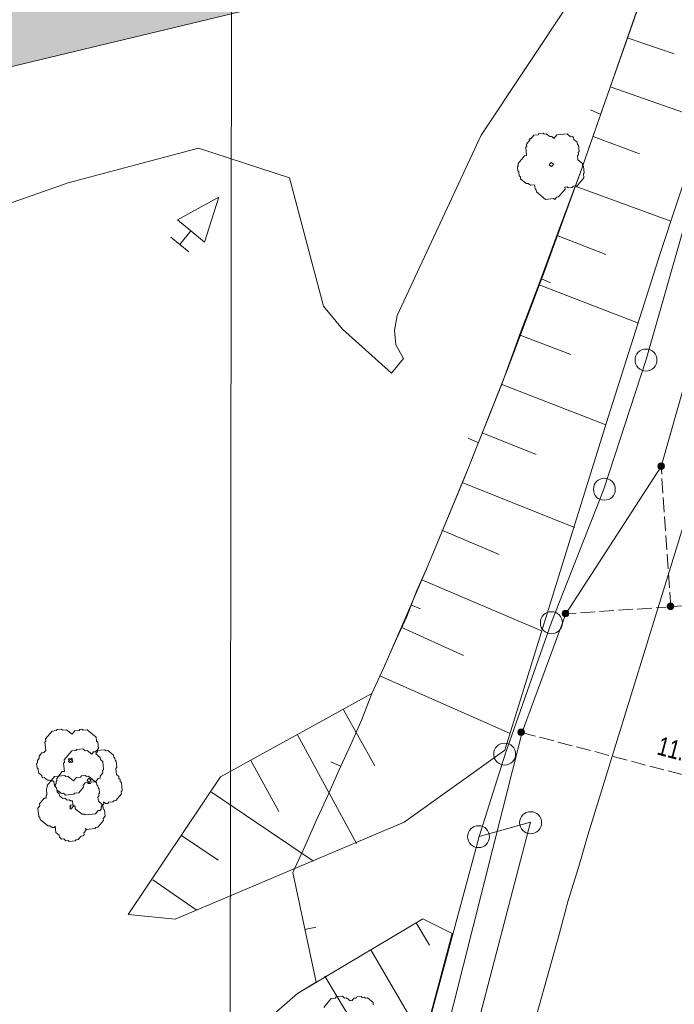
# Model space of a CAD drawing. Header units: metres. Extents: x -740 to 758, y -633 to 854.
# Tile 63 of 256: x -512 to -493, y -96 to -68. Entities that reach past the tile are written whole.
import ezdxf

# ---------------------------------------------------------------- set-up
doc = ezdxf.new("R2010")
doc.units = ezdxf.units.M
doc.header["$MEASUREMENT"] = 0
doc.linetypes.add('416_125', pattern=[0.5408, 0.416, -0.1248])
for name, color, linetype in [('Grundkarte.LOVION', 7, 'Continuous'), ('Strom.LOVION', 7, 'Continuous'), ('StromBemass.LOVION', 7, 'Continuous'), ('ViewBounds.LOVION', 7, 'Continuous'), ('Wasser.LOVION', 7, 'Continuous')]:
    doc.layers.add(name, color=color, linetype=linetype)
doc.styles.add('ERSTELLTER_STIL_1', font='arial.ttf')

msp = doc.modelspace()

# ---------------------------------------------------------------- hatches: boundary and pattern name
at = {"layer": 'Grundkarte.LOVION', "linetype": 'Continuous', "lineweight": 18}
msp.add_hatch(color=9, dxfattribs=at).paths.add_polyline_path([(-531.549, -61.133), (-530.03, -67.605), (-529.365, -67.451), (-528.028, -72.965), (-495.425, -65.137), (-497.963, -54.598), (-505.758, -56.483), (-508.678, -57.153), (-508.782, -56.69), (-509.023, -55.738), (-514.107, -56.945), (-526.726, -59.981)])
at = {"layer": 'StromBemass.LOVION', "linetype": 'Continuous', "lineweight": 13}
for points in [[(-493.163, -80.501), (-493.156, -80.492), (-493.151, -80.481), (-493.146, -80.47), (-493.143, -80.459), (-493.142, -80.447), (-493.142, -80.436), (-493.144, -80.424), (-493.147, -80.413), (-493.151, -80.402), (-493.157, -80.391), (-493.164, -80.382), (-493.172, -80.373), (-493.181, -80.366), (-493.191, -80.36), (-493.201, -80.355), (-493.212, -80.351), (-493.224, -80.349), (-493.236, -80.348), (-493.248, -80.349), (-493.259, -80.351), (-493.27, -80.355), (-493.281, -80.36), (-493.291, -80.366), (-493.3, -80.374), (-493.308, -80.382), (-493.315, -80.392), (-493.32, -80.402), (-493.325, -80.413), (-493.328, -80.425), (-493.329, -80.436), (-493.329, -80.448), (-493.327, -80.46), (-493.324, -80.471), (-493.32, -80.482), (-493.314, -80.492), (-493.307, -80.502), (-493.299, -80.51), (-493.29, -80.518), (-493.28, -80.524), (-493.27, -80.529), (-493.258, -80.533), (-493.247, -80.535), (-493.235, -80.535), (-493.223, -80.535), (-493.212, -80.532), (-493.201, -80.529), (-493.19, -80.524), (-493.18, -80.517), (-493.171, -80.51)], [(-492.891, -84.495), (-492.884, -84.486), (-492.878, -84.475), (-492.874, -84.465), (-492.871, -84.453), (-492.87, -84.442), (-492.87, -84.43), (-492.871, -84.418), (-492.874, -84.407), (-492.878, -84.396), (-492.884, -84.386), (-492.891, -84.376), (-492.899, -84.368), (-492.908, -84.36), (-492.918, -84.354), (-492.929, -84.349), (-492.94, -84.345), (-492.951, -84.343), (-492.963, -84.343), (-492.975, -84.343), (-492.986, -84.346), (-492.997, -84.349), (-493.008, -84.354), (-493.018, -84.361), (-493.027, -84.368), (-493.035, -84.377), (-493.042, -84.386), (-493.047, -84.396), (-493.052, -84.407), (-493.055, -84.419), (-493.056, -84.43), (-493.056, -84.442), (-493.054, -84.454), (-493.052, -84.465), (-493.047, -84.476), (-493.041, -84.486), (-493.035, -84.496), (-493.026, -84.504), (-493.017, -84.512), (-493.008, -84.518), (-492.997, -84.523), (-492.986, -84.527), (-492.974, -84.529), (-492.962, -84.529), (-492.951, -84.529), (-492.939, -84.526), (-492.928, -84.523), (-492.918, -84.518), (-492.908, -84.511), (-492.899, -84.504)], [(-495.891, -84.701), (-495.884, -84.692), (-495.879, -84.682), (-495.874, -84.671), (-495.871, -84.659), (-495.87, -84.648), (-495.87, -84.636), (-495.872, -84.625), (-495.874, -84.613), (-495.879, -84.602), (-495.885, -84.592), (-495.891, -84.583), (-495.899, -84.574), (-495.909, -84.567), (-495.918, -84.56), (-495.929, -84.555), (-495.94, -84.552), (-495.952, -84.55), (-495.963, -84.549), (-495.975, -84.55), (-495.987, -84.552), (-495.998, -84.556), (-496.008, -84.561), (-496.018, -84.567), (-496.027, -84.575), (-496.035, -84.583), (-496.042, -84.593), (-496.048, -84.603), (-496.052, -84.614), (-496.055, -84.625), (-496.056, -84.637), (-496.056, -84.648), (-496.055, -84.66), (-496.052, -84.671), (-496.047, -84.682), (-496.042, -84.692), (-496.035, -84.702), (-496.027, -84.71), (-496.018, -84.718), (-496.008, -84.724), (-495.997, -84.729), (-495.986, -84.733), (-495.974, -84.735), (-495.963, -84.736), (-495.951, -84.735), (-495.94, -84.733), (-495.928, -84.729), (-495.918, -84.724), (-495.908, -84.718), (-495.899, -84.71)], [(-497.155, -88.08), (-497.148, -88.07), (-497.142, -88.06), (-497.138, -88.049), (-497.135, -88.038), (-497.133, -88.026), (-497.133, -88.015), (-497.135, -88.003), (-497.138, -87.992), (-497.142, -87.981), (-497.148, -87.97), (-497.155, -87.961), (-497.163, -87.953), (-497.172, -87.945), (-497.182, -87.939), (-497.193, -87.934), (-497.204, -87.93), (-497.215, -87.928), (-497.227, -87.927), (-497.239, -87.928), (-497.25, -87.93), (-497.261, -87.934), (-497.272, -87.939), (-497.282, -87.945), (-497.291, -87.953), (-497.299, -87.961), (-497.305, -87.971), (-497.311, -87.981), (-497.315, -87.992), (-497.318, -88.004), (-497.32, -88.015), (-497.32, -88.027), (-497.318, -88.038), (-497.315, -88.05), (-497.311, -88.061), (-497.305, -88.071), (-497.298, -88.08), (-497.29, -88.089), (-497.281, -88.096), (-497.271, -88.103), (-497.261, -88.108), (-497.249, -88.111), (-497.238, -88.113), (-497.226, -88.114), (-497.215, -88.113), (-497.203, -88.111), (-497.192, -88.107), (-497.181, -88.102), (-497.171, -88.096), (-497.162, -88.089)]]:
    msp.add_hatch(color=7, dxfattribs=at).paths.add_polyline_path(points)

# ---------------------------------------------------------------- linework, layer by layer
at = {"layer": 'Grundkarte.LOVION', "color": 8, "linetype": 'Continuous', "lineweight": 18}
for points in [[(-507.816, -132.17), (-496.956, -90.587), (-498.423, -90.996), (-497.678, -88.648), (-496.361, -84.884), (-494.869, -81.102), (-493.663, -77.408), (-492.451, -73.181), (-479.165, -22.554), (-473.267, -0.046), (-472.213, 3.987), (-474.117, 12.875), (-474.589, 14.986), (-486.99, 64.433), (-497.862, 107.615), (-501.852, 123.333)], [(-501.026, -100.65), (-498.423, -90.996), (-496.956, -90.587), (-507.816, -132.17), (-496.956, -90.587), (-498.423, -90.996), (-497.678, -88.648), (-496.361, -84.884), (-494.869, -81.102), (-493.663, -77.408), (-492.451, -73.181), (-479.165, -22.554), (-473.267, -0.046), (-472.213, 3.987), (-474.117, 12.875), (-474.589, 14.986), (-486.99, 64.433)], [(-539.528, -101.961), (-541.036, -95.606), (-541.99, -89.167), (-542.456, -82.592), (-542.511, -75.977), (-542.056, -68.544), (-541.269, -60.575), (-539.832, -50.179), (-537.845, -38.458), (-537.077, -33.92), (-506.655, -27.961), (-494.07, -25.489), (-488.65, -24.397), (-482.82, -23.266), (-479.165, -22.554), (-492.451, -73.181), (-493.663, -77.408), (-494.869, -81.102), (-496.361, -84.884), (-497.678, -88.648), (-498.423, -90.996), (-501.026, -100.65)], [(-505.509, -97.127), (-503.602, -95.463), (-503.072, -95.145), (-503.732, -92.018), (-503.391, -91.275), (-503.076, -90.565), (-502.735, -89.822), (-502.42, -89.111), (-502.079, -88.369), (-501.765, -87.658), (-501.482, -86.921), (-501.141, -86.178), (-500.826, -85.468), (-500.485, -84.725), (-500.202, -83.988), (-499.887, -83.278), (-498.74, -80.505), (-497.624, -77.707), (-496.567, -74.914), (-495.543, -72.095), (-493.557, -66.403)], [(-488.339, -66.868), (-488.652, -67.904), (-488.906, -68.933), (-489.186, -69.995), (-489.44, -71.025), (-489.732, -71.97), (-489.992, -72.941), (-490.225, -73.88), (-490.485, -74.851), (-490.777, -75.796), (-491.037, -76.767), (-491.328, -77.712), (-491.588, -78.683), (-491.854, -79.596), (-492.145, -80.54), (-492.405, -81.512), (-495.324, -90.959), (-495.589, -91.872), (-495.881, -92.817), (-496.141, -93.788), (-497.061, -97.07)], [(-495.246, -70.292), (-494.968, -70.413)], [(-496.389, -75.222), (-496.667, -75.101)], [(-498.735, -79.648), (-498.457, -79.768)], [(-500.092, -84.509), (-500.37, -84.389)], [(-502.651, -88.868), (-502.373, -88.989)], [(-510.902, -129.634), (-508.927, -128.673), (-507.023, -126.684), (-505.814, -124.23), (-504.892, -120.357), (-503.132, -110.55), (-501.026, -100.65), (-498.423, -90.996), (-496.956, -90.587), (-507.816, -132.17)], [(-503.077, -93.579), (-503.396, -93.64)]]:
    msp.add_lwpolyline(points, dxfattribs=at)
at = {"layer": 'Grundkarte.LOVION', "color": 253, "linetype": 'Continuous', "lineweight": 18}
for points in [[(-539.528, -101.961), (-541.036, -95.606), (-541.99, -89.167), (-542.456, -82.592), (-542.511, -75.977), (-542.056, -68.544), (-541.269, -60.575), (-539.832, -50.179), (-537.845, -38.458), (-537.077, -33.92), (-506.655, -27.961), (-494.07, -25.489), (-488.65, -24.397), (-482.82, -23.266), (-479.165, -22.554), (-492.451, -73.181), (-493.663, -77.408), (-494.869, -81.102), (-496.361, -84.884), (-497.678, -88.648), (-498.423, -90.996), (-501.026, -100.65)], [(-528.028, -72.965), (-495.425, -65.137), (-495.816, -67.185), (-498.368, -71.011), (-500.762, -76.151), (-500.839, -76.573), (-500.798, -76.983), (-500.583, -77.375), (-500.926, -77.793), (-502.32, -76.54), (-502.857, -75.883), (-503.835, -72.225), (-506.429, -71.386), (-510.146, -72.37), (-513.318, -73.478)]]:
    msp.add_lwpolyline(points, dxfattribs=at)
at = {"layer": 'Grundkarte.LOVION', "color": 8, "linetype": 'Continuous', "lineweight": 18}
msp.add_lwpolyline([(-531.549, -61.133), (-526.726, -59.981), (-514.107, -56.945), (-509.023, -55.738), (-508.782, -56.69), (-508.678, -57.153), (-505.758, -56.483), (-497.963, -54.598), (-495.425, -65.137), (-528.028, -72.965), (-529.365, -67.451), (-530.03, -67.605)], close=True, dxfattribs=at)
at = {"layer": 'Grundkarte.LOVION', "color": 251, "linetype": 'Continuous', "lineweight": 13}
msp.add_lwpolyline([(-529.365, -67.451), (-507.477, -62.178), (-508.469, -58.078), (-505.55, -57.408), (-505.758, -56.483), (-497.963, -54.598), (-495.425, -65.137), (-528.028, -72.965)], close=True, dxfattribs=at)
at = {"layer": 'Grundkarte.LOVION', "color": 7, "linetype": 'Continuous', "lineweight": 13}
for points in [[(-493.625, -66.617), (-494.294, -68.544), (-494.942, -70.381), (-495.543, -72.095), (-496.128, -73.659), (-496.688, -75.192), (-497.253, -76.666), (-497.766, -78.075), (-498.834, -80.751), (-499.887, -83.278), (-500.464, -84.635), (-501.141, -86.178), (-501.482, -86.921), (-505.801, -89.294), (-508.433, -93.216), (-507.09, -93.351), (-500.562, -90.585), (-497.689, -88.531), (-495.735, -82.221), (-494.744, -79.051), (-493.253, -74.353), (-492.339, -71.604), (-490.565, -66.17)], [(-494.205, -68.24), (-492.86, -68.699)], [(-494.659, -69.644), (-492.027, -70.569)], [(-495.171, -71.053), (-493.852, -71.545)], [(-495.684, -72.463), (-492.955, -73.467)], [(-496.196, -73.873), (-494.813, -74.417)], [(-496.709, -75.282), (-493.884, -76.366)], [(-497.28, -76.698), (-495.806, -77.263)], [(-497.792, -78.107), (-494.812, -79.264)], [(-498.337, -79.491), (-496.798, -80.109)], [(-498.908, -80.906), (-495.708, -82.189)], [(-499.484, -82.263), (-497.85, -82.96)], [(-500.055, -83.678), (-496.663, -85.12)], [(-500.632, -85.035), (-498.869, -85.838)], [(-501.235, -86.424), (-497.559, -88.045)], [(-502.294, -87.385), (-501.399, -88.982)], [(-503.615, -88.076), (-501.922, -91.191)], [(-504.931, -88.825), (-504.138, -90.284)], [(-506.054, -89.733), (-503.143, -91.694)], [(-506.909, -90.969), (-505.865, -91.665)], [(-507.731, -92.232), (-506.495, -93.086)], [(-505.509, -97.127), (-503.602, -95.463), (-500.027, -93.34), (-499.188, -93.761), (-501.026, -100.65)], [(-500.223, -93.448), (-499.835, -94.09)], [(-501.507, -94.224), (-500.014, -96.797)], [(-502.823, -94.973), (-501.659, -96.899)]]:
    msp.add_lwpolyline(points, dxfattribs=at)
at = {"layer": 'Grundkarte.LOVION', "color": 9, "linetype": 'Continuous', "lineweight": 18}
for points in [[(-495.977, -72.492), (-495.971, -72.55), (-496.156, -72.775), (-496.214, -72.781), (-496.267, -72.845), (-496.299, -72.819), (-496.534, -72.842), (-496.791, -72.63), (-496.796, -72.572), (-496.828, -72.545), (-496.84, -72.428), (-496.957, -72.44), (-497.021, -72.387), (-497.08, -72.393), (-497.241, -72.261), (-497.246, -72.202), (-497.278, -72.176), (-497.29, -72.058), (-497.322, -72.032), (-497.333, -71.915), (-497.307, -71.883), (-497.313, -71.824), (-497.128, -71.599), (-497.069, -71.594), (-497.092, -71.359), (-497.066, -71.327), (-497.072, -71.269), (-496.966, -71.14), (-496.998, -71.114), (-496.939, -71.108), (-496.86, -71.012), (-496.743, -71), (-496.717, -70.968), (-496.6, -70.957), (-496.567, -70.983), (-496.509, -70.977), (-496.412, -71.056), (-496.354, -71.051), (-496.29, -71.104), (-496.21, -71.007), (-495.918, -70.979), (-495.821, -71.058), (-495.763, -71.052), (-495.731, -71.078), (-495.725, -71.137), (-495.628, -71.216), (-495.623, -71.275), (-495.591, -71.301), (-495.573, -71.477), (-495.6, -71.509), (-495.594, -71.568), (-495.62, -71.6), (-495.609, -71.717), (-495.48, -71.822), (-495.475, -71.881), (-495.443, -71.907), (-495.425, -72.083), (-495.452, -72.115), (-495.44, -72.232), (-495.625, -72.457), (-495.742, -72.469), (-495.769, -72.501), (-495.886, -72.512), (-495.918, -72.486)], [(-496.332, -71.876), (-496.359, -71.908), (-496.423, -71.855), (-496.397, -71.823), (-496.37, -71.791), (-496.306, -71.844)], [(-506.642, -73.741), (-507.028, -73.424), (-505.85, -72.777), (-506.257, -74.058)], [(-509.657, -89.464), (-509.71, -89.528), (-509.704, -89.587), (-509.836, -89.748), (-509.953, -89.759), (-509.979, -89.791), (-510.214, -89.814), (-510.278, -89.761), (-510.336, -89.767), (-510.465, -89.661), (-510.471, -89.603), (-510.535, -89.55), (-510.546, -89.433), (-510.579, -89.407), (-510.637, -89.412), (-510.669, -89.386), (-510.728, -89.392), (-510.824, -89.312), (-510.883, -89.318), (-510.888, -89.26), (-510.985, -89.18), (-510.996, -89.063), (-511.028, -89.037), (-511.04, -88.92), (-511.014, -88.888), (-511.019, -88.829), (-510.966, -88.765), (-510.972, -88.706), (-510.893, -88.61), (-510.834, -88.604), (-510.782, -88.54), (-510.804, -88.306), (-510.778, -88.273), (-510.784, -88.215), (-510.599, -87.99), (-510.482, -87.978), (-510.455, -87.946), (-510.338, -87.935), (-510.306, -87.961), (-510.189, -87.95), (-510.028, -88.082), (-509.949, -87.985), (-509.832, -87.974), (-509.806, -87.942), (-509.747, -87.936), (-509.715, -87.963), (-509.598, -87.951), (-509.341, -88.162), (-509.329, -88.28), (-509.297, -88.306), (-509.28, -88.482), (-509.306, -88.514), (-509.301, -88.572), (-509.353, -88.637), (-509.225, -88.742), (-509.219, -88.801), (-509.155, -88.854), (-509.132, -89.088), (-509.158, -89.12), (-509.153, -89.178), (-509.232, -89.275), (-509.226, -89.333), (-509.285, -89.339), (-509.364, -89.436), (-509.481, -89.447), (-509.507, -89.479), (-509.566, -89.485), (-509.598, -89.458)], [(-509.131, -90.004), (-509.125, -90.062), (-509.205, -90.159), (-509.199, -90.217), (-509.225, -90.25), (-509.284, -90.255), (-509.363, -90.352), (-509.656, -90.38), (-509.688, -90.354), (-509.746, -90.36), (-509.939, -90.201), (-509.945, -90.143), (-510.009, -90.09), (-510.021, -89.973), (-510.079, -89.978), (-510.111, -89.952), (-510.17, -89.958), (-510.234, -89.905), (-510.293, -89.911), (-510.389, -89.831), (-510.395, -89.773), (-510.459, -89.72), (-510.471, -89.603), (-510.503, -89.576), (-510.509, -89.518), (-510.482, -89.486), (-510.488, -89.427), (-510.461, -89.395), (-510.467, -89.337), (-510.309, -89.144), (-510.25, -89.138), (-510.273, -88.904), (-510.247, -88.872), (-510.252, -88.813), (-510.041, -88.556), (-509.924, -88.545), (-509.898, -88.512), (-509.722, -88.495), (-509.658, -88.548), (-509.599, -88.542), (-509.47, -88.648), (-509.418, -88.584), (-509.359, -88.578), (-509.333, -88.546), (-509.098, -88.523), (-509.066, -88.549), (-509.008, -88.544), (-508.847, -88.676), (-508.841, -88.734), (-508.809, -88.761), (-508.804, -88.819), (-508.771, -88.846), (-508.754, -89.021), (-508.781, -89.053), (-508.763, -89.229), (-508.699, -89.282), (-508.693, -89.34), (-508.661, -89.367), (-508.656, -89.425), (-508.623, -89.452), (-508.601, -89.686), (-508.627, -89.718), (-508.621, -89.777), (-508.78, -89.97), (-508.838, -89.975), (-508.865, -90.007), (-508.982, -90.019), (-509.008, -90.051), (-509.067, -90.057)], [(-510.039, -88.881), (-510.071, -88.854), (-510.097, -88.887), (-510.13, -88.86), (-510.103, -88.828), (-510.135, -88.802), (-510.109, -88.77), (-510.077, -88.796), (-510.05, -88.764), (-510.018, -88.79), (-510.045, -88.822), (-510.012, -88.849)], [(-509.648, -90.764), (-509.642, -90.822), (-509.695, -90.887), (-509.689, -90.945), (-509.716, -90.977), (-509.774, -90.983), (-509.853, -91.079), (-509.912, -91.085), (-509.938, -91.117), (-510.114, -91.135), (-510.146, -91.108), (-510.205, -91.114), (-510.269, -91.061), (-510.328, -91.067), (-510.392, -91.014), (-510.398, -90.955), (-510.494, -90.876), (-510.511, -90.7), (-510.538, -90.733), (-510.596, -90.738), (-510.66, -90.685), (-510.719, -90.691), (-510.944, -90.506), (-510.95, -90.448), (-510.982, -90.421), (-511.005, -90.187), (-510.952, -90.123), (-510.958, -90.064), (-510.826, -89.904), (-510.767, -89.898), (-510.773, -89.839), (-510.746, -89.807), (-510.763, -89.632), (-510.737, -89.599), (-510.743, -89.541), (-510.531, -89.284), (-510.239, -89.255), (-510.207, -89.282), (-510.148, -89.276), (-509.987, -89.408), (-509.908, -89.311), (-509.791, -89.3), (-509.765, -89.268), (-509.647, -89.256), (-509.615, -89.283), (-509.557, -89.277), (-509.332, -89.462), (-509.326, -89.521), (-509.294, -89.547), (-509.288, -89.606), (-509.256, -89.632), (-509.245, -89.749), (-509.271, -89.781), (-509.265, -89.84), (-509.292, -89.872), (-509.28, -89.989), (-509.184, -90.068), (-509.178, -90.127), (-509.146, -90.153), (-509.14, -90.212), (-509.108, -90.238), (-509.091, -90.414), (-509.144, -90.478), (-509.138, -90.537), (-509.297, -90.729), (-509.355, -90.735), (-509.382, -90.767), (-509.616, -90.79)], [(-509.513, -89.421), (-509.54, -89.453), (-509.604, -89.4), (-509.577, -89.368), (-509.551, -89.336), (-509.487, -89.388)], [(-510.03, -90.18), (-510.056, -90.213), (-510.089, -90.186), (-510.062, -90.154), (-510.094, -90.128), (-510.068, -90.096), (-510.009, -90.09), (-509.977, -90.116), (-510.004, -90.148)]]:
    msp.add_lwpolyline(points, close=True, dxfattribs=at)
for points in [[(-506.642, -73.741), (-506.959, -74.127)], [(-507.216, -73.916), (-506.702, -74.338)], [(-502.854, -95.863), (-502.643, -95.606), (-502.525, -95.594), (-502.499, -95.562), (-502.323, -95.545), (-502.259, -95.598), (-502.201, -95.592), (-502.104, -95.671), (-502.046, -95.666), (-501.993, -95.601), (-501.934, -95.596), (-501.908, -95.564), (-501.791, -95.552), (-501.759, -95.579), (-501.7, -95.573), (-501.668, -95.599), (-501.609, -95.593), (-501.449, -95.726), (-501.443, -95.784)]]:
    msp.add_lwpolyline(points, dxfattribs=at)
for centre, radius in [((-493.667, -77.42), 0.312), ((-494.852, -81.101), 0.312), ((-496.362, -84.905), 0.314), ((-497.696, -88.646), 0.313), ((-496.956, -90.6), 0.313), ((-498.44, -90.998), 0.312)]:
    msp.add_circle(centre, radius, dxfattribs=at)
at = {"layer": 'Strom.LOVION', "color": 1, "linetype": 'Continuous', "lineweight": 18}
msp.add_lwpolyline([(-473.586, -4.038), (-474.128, -5.451), (-474.747, -8.038), (-483.675, -44.29), (-491.771, -75.302), (-493.233, -80.455), (-495.955, -84.652), (-497.192, -88.024), (-501.668, -105.722), (-502.719, -110.243)], dxfattribs=at)
at = {"layer": 'StromBemass.LOVION', "color": 7, "linetype": '416_125', "lineweight": 13}
for points in [[(-492.96, -84.448), (-493.233, -80.455)], [(-497.221, -88.027), (-486.149, -90.934), (-484.325, -83.899)], [(-484.844, -83.876), (-486.077, -83.967), (-488.177, -84.098), (-492.96, -84.448), (-495.955, -84.652)]]:
    msp.add_lwpolyline(points, dxfattribs=at)
at = {"layer": 'StromBemass.LOVION', "color": 7, "linetype": 'Continuous', "lineweight": 13}
for centre, radius in [((-493.235, -80.442), 0.0936), ((-492.963, -84.436), 0.0934), ((-495.963, -84.642), 0.0932), ((-497.227, -88.021), 0.0933)]:
    msp.add_circle(centre, radius, dxfattribs=at)
at = {"layer": 'ViewBounds.LOVION', "color": 1, "linetype": 'Continuous', "lineweight": 18}
msp.add_lwpolyline([(528.379, 238.399), (527.852, -123.837), (-505.561, -122.336), (-505.035, 239.901)], close=True, dxfattribs=at)

# ---------------------------------------------------------------- texts
at = {"layer": 'StromBemass.LOVION', "color": 7, "linetype": 'Continuous', "lineweight": 13, "insert": (-493.38, -88.649), "char_height": 0.53356, "attachment_point": 7, "rotation": 345.2448, "style": 'ERSTELLTER_STIL_1'}
msp.add_mtext('{\\A1;\\W0.74393x;11.4}', dxfattribs=at)
at = {"layer": 'Wasser.LOVION', "color": 150, "linetype": 'Continuous', "lineweight": 18, "insert": (-491.202, -91.832), "char_height": 1.42279, "attachment_point": 7, "rotation": 256.2455, "style": 'ERSTELLTER_STIL_1'}
msp.add_mtext('{\\A1;\\W0.72425x;150 AZ XA XI (1970)}', dxfattribs=at)

doc.saveas('drawing.dxf')
